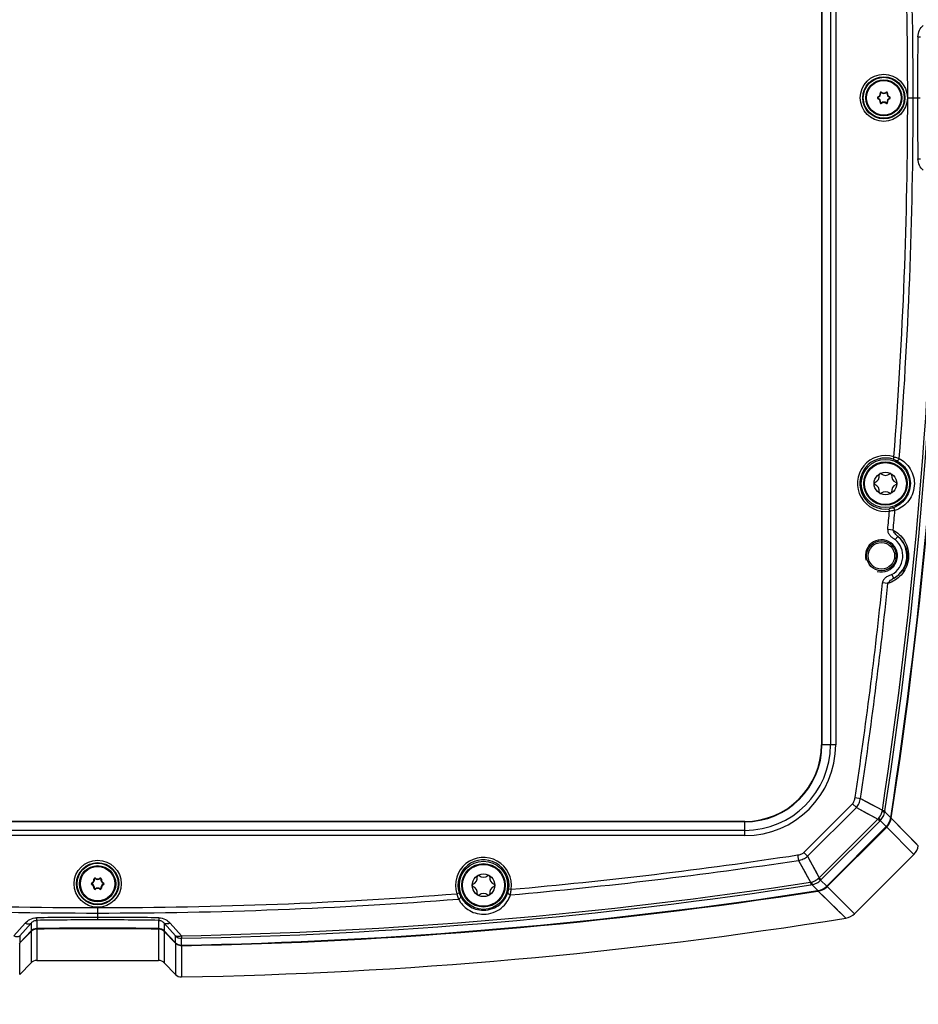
# Model space of a CAD drawing. Header units: millimetres. Extents: x 0 to 420, y 0 to 297.
# Tile 11 of 82: x 120 to 154, y 35 to 72. Entities that reach past the tile are written whole.
import ezdxf

# ---------------------------------------------------------------- set-up
doc = ezdxf.new("R2010")
doc.units = ezdxf.units.MM
doc.header["$LTSCALE"] = 23.1
doc.layers.get('0').update_dxf_attribs({"linetype": 'CONTINUOUS'})
doc.layers.add('06___PRT_ALL_SURFS', color=7, linetype='CONTINUOUS')
doc.layers.add('DIM_PILOTEES', color=7, linetype='CONTINUOUS')
doc.styles.get("Standard").update_dxf_attribs({"font": 'txt', "width": 0.7})
doc.dimstyles.new('DIMSTYLE_3', dxfattribs={"dimtxt": 2.5, "dimasz": 3.5, "dimexe": 2, "dimexo": 0, "dimtad": 1, "dimdec": 1, "dimlfac": 3.333333, "dimdsep": 46, "dimtxsty": 'Standard', "dimblk": '_FILLED', "dimblk1": '_FILLED', "dimblk2": '_FILLED', "dimcen": 0.09, "dimazin": 2, "dimtp": 0.5, "dimtm": 0.5, "dimtfac": 1, "dimtdec": 1, "dimtofl": 0, "dimtmove": 0, "dimatfit": 3, "dimldrblk": '_FILLED', "dimfxl": 0, "dimtolj": 1, "dimarcsym": 0})

# ---------------------------------------------------------------- blocks, each defined once
blk = doc.blocks.new('_FILLED')
at = {"color": 0, "linetype": 'ByBlock'}
blk.add_solid([(0, 0), (-1, 0.143), (-1, -0.143)], dxfattribs=at)
blk = doc.blocks.new('*D6')
at = {"layer": 'DIM_PILOTEES', "color": 2, "linetype": 'Continuous'}
for p, q in [((73.66, 69.034), (73.66, 26.35)), ((172.718, 69.034), (172.718, 26.35)), ((73.66, 28.35), (123.189, 28.35)), ((172.718, 28.35), (123.189, 28.35))]:
    blk.add_line(p, q, dxfattribs=at)
at = {"layer": 'DIM_PILOTEES', "color": 2, "linetype": 'Continuous', "xscale": 3.5, "yscale": 3.5, "zscale": 3.5, "rotation": 180}
blk.add_blockref('_FILLED', (73.66, 28.35), dxfattribs=at)
at = {"layer": 'DIM_PILOTEES', "color": 2, "linetype": 'Continuous', "xscale": 3.5, "yscale": 3.5, "zscale": 3.5}
blk.add_blockref('_FILLED', (172.718, 28.35), dxfattribs=at)
at = {"layer": 'DIM_PILOTEES', "color": 2, "linetype": 'Continuous', "insert": (123.189, 31.475), "char_height": 2.5, "width": 13.39286, "attachment_point": 2, "line_spacing_factor": 0.9}
blk.add_mtext('{\\ftxt;\\W0.0001;\\H0.0001;\\~}{\\ftxt;\\W3.5714285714;\\H2.5; }{\\ftxt;\\W0.0001;\\H0.0001;\\~}', dxfattribs=at)

msp = doc.modelspace()

# ---------------------------------------------------------------- linework, layer by layer
at = {"color": 7, "linetype": 'Continuous'}
for p, q in [((150.2344, 93.1845), (150.2344, 44.8845)), ((150.2507, 93.1845), (150.2507, 44.8845)), ((150.5679, 93.1845), (150.5679, 44.8845)), ((150.7645, 93.1845), (150.7645, 44.8845)), ((152.4373, 69.2043), (152.4206, 69.2018)), ((152.473, 69.2249), (152.4835, 69.2381)), ((152.6453, 69.2249), (152.6348, 69.2381)), ((152.681, 69.2043), (152.6977, 69.2018)), ((152.3511, 69.0551), (152.3449, 69.0708)), ((152.3511, 69.0138), (152.3449, 68.9982)), ((152.4373, 68.8647), (152.4206, 68.8671)), ((152.473, 68.844), (152.4835, 68.8308)), ((152.6453, 68.844), (152.6348, 68.8308)), ((152.681, 68.8647), (152.6977, 68.8671)), ((152.7671, 69.0551), (152.7733, 69.0708)), ((152.7671, 69.0138), (152.7733, 68.9982)), ((153.4508, 69.0345), (153.9097, 69.0345)), ((152.9357, 55.6277), (152.9084, 55.542)), ((152.768, 53.6027), (152.7552, 53.6917)), ((152.9084, 52.895), (152.7056, 52.9138)), ((152.9889, 52.5428), (153.0863, 52.6567)), ((152.9337, 51.1057), (152.8604, 51.2365)), ((152.7127, 50.9068), (152.5102, 50.9279)), ((150.7645, 44.8845), (150.2344, 44.8845)), ((149.5733, 40.8593), (151.3943, 42.6803)), ((151.3943, 42.6803), (151.5368, 42.5377)), ((151.487, 42.9103), (151.6884, 42.8799)), ((151.6884, 42.8799), (152.5051, 42.4353)), ((149.7158, 40.7168), (151.5368, 42.5377)), ((151.5368, 42.5377), (152.3375, 42.1031)), ((152.5051, 42.4353), (152.5994, 42.4209)), ((152.8158, 42.1583), (152.5937, 42.3833)), ((147.3691, 42.0192), (99.0691, 42.0192)), ((147.3691, 42.0029), (99.0691, 42.0029)), ((147.3691, 41.4891), (147.3691, 42.0192)), ((150.1505, 39.9161), (152.3375, 42.1031)), ((150.2191, 39.8475), (152.4061, 42.0345)), ((152.3375, 42.1031), (152.4061, 42.0345)), ((152.6475, 41.8264), (152.4241, 42.0523)), ((152.8342, 42.139), (152.8133, 42.1422)), ((152.8365, 42.1552), (152.8342, 42.139)), ((152.8367, 42.1552), (152.8342, 42.139)), ((152.8342, 42.139), (153.8462, 41.114)), ((147.3691, 41.6857), (99.0691, 41.6857)), ((152.6475, 41.8264), (150.4272, 39.606)), ((152.6658, 41.8074), (150.4462, 39.5878)), ((152.6658, 41.8074), (152.6472, 41.826)), ((152.6658, 41.8074), (153.678, 40.7847)), ((147.3691, 41.4891), (99.0691, 41.4891)), ((149.5733, 40.8593), (149.7159, 40.7168)), ((149.3433, 40.7666), (149.3737, 40.5652)), ((149.3737, 40.5652), (149.8183, 39.7485)), ((149.7159, 40.7168), (150.1505, 39.9161)), ((151.4689, 38.5756), (153.678, 40.7847)), ((123.0111, 39.7151), (123.0049, 39.7308)), ((123.0973, 39.8643), (123.0806, 39.8618)), ((123.133, 39.8849), (123.1435, 39.8981)), ((123.3053, 39.8849), (123.2948, 39.8981)), ((123.341, 39.8643), (123.3577, 39.8618)), ((123.4271, 39.7151), (123.4333, 39.7308)), ((149.8183, 39.7485), (149.8327, 39.6542)), ((150.1505, 39.9161), (150.2191, 39.8475)), ((150.4272, 39.606), (150.2013, 39.8295)), ((123.0111, 39.6738), (123.0049, 39.6582)), ((123.0973, 39.5247), (123.0806, 39.5271)), ((123.133, 39.504), (123.1435, 39.4908)), ((123.3053, 39.504), (123.2948, 39.4908)), ((123.341, 39.5247), (123.3577, 39.5271)), ((123.4271, 39.6738), (123.4333, 39.6582)), ((136.7116, 39.3452), (136.6259, 39.3179)), ((138.5618, 39.4984), (138.6509, 39.4856)), ((150.0953, 39.4378), (149.8703, 39.6599)), ((150.1146, 39.4194), (150.0984, 39.4169)), ((150.1146, 39.4194), (150.0984, 39.4171)), ((150.1146, 39.4194), (150.1113, 39.4403)), ((151.1396, 38.4074), (150.1146, 39.4194)), ((150.4462, 39.5878), (150.4276, 39.6064)), ((151.4689, 38.5756), (150.4462, 39.5878)), ((123.2191, 38.8028), (123.2191, 38.3439)), ((120.9438, 38.3269), (120.9438, 38.0208)), ((125.4945, 38.3269), (125.4945, 38.0208)), ((120.0907, 37.7527), (120.5139, 38.2246)), ((120.3097, 37.748), (120.7324, 38.2199)), ((120.7324, 37.9295), (120.3097, 37.4929)), ((120.7324, 37.9077), (120.3206, 37.4823)), ((120.7324, 37.9077), (120.7215, 37.9183)), ((120.7324, 38.2199), (120.7324, 37.9295)), ((120.7324, 37.9077), (120.7324, 36.7388)), ((120.9438, 37.9992), (120.9435, 38.0208)), ((120.9438, 37.9992), (120.9438, 36.8299)), ((125.4945, 37.9992), (125.4948, 38.0208)), ((125.4945, 37.9992), (125.4945, 36.8299)), ((125.7059, 38.2199), (125.7059, 37.9295)), ((125.7059, 38.2199), (126.1286, 37.748)), ((125.7059, 37.9295), (126.1286, 37.4929)), ((125.7059, 37.9077), (125.7168, 37.9183)), ((125.7059, 37.9077), (125.7059, 36.7388)), ((126.1177, 37.4823), (125.7059, 37.9077)), ((125.9243, 38.2246), (126.3475, 37.7527)), ((120.3097, 37.748), (120.3097, 37.4929)), ((126.1286, 37.4929), (126.1286, 37.748)), ((126.3475, 37.7527), (126.3492, 37.6573)), ((126.3492, 37.4016), (126.3492, 37.6573)), ((120.3206, 37.4823), (120.3097, 37.471)), ((120.3097, 36.3033), (120.3097, 37.471)), ((126.1286, 37.471), (126.1177, 37.4823)), ((126.1286, 37.471), (126.1395, 37.4816)), ((126.1286, 37.471), (126.1286, 36.3033)), ((126.3492, 37.38), (126.3487, 37.4016)), ((126.3492, 37.38), (126.3492, 36.2122))]:
    msp.add_line(p, q, dxfattribs=at)
for points in [[(151.6884, 42.8799), (151.8923, 42.769), (152.0964, 42.6579), (152.3007, 42.5467), (152.5051, 42.4353)], [(151.5368, 42.5377), (151.7367, 42.4293), (151.9368, 42.3207), (152.1371, 42.212), (152.3375, 42.1031)], [(152.8342, 42.139), (153.0663, 41.9034), (153.2702, 41.6974), (153.4442, 41.5208), (153.5891, 41.3745), (153.7046, 41.2581), (153.7864, 41.1746)], [(149.3737, 40.5652), (149.4846, 40.3613), (149.5957, 40.1572), (149.7069, 39.9529), (149.8183, 39.7485)], [(149.7158, 40.7168), (149.8243, 40.5168), (149.9329, 40.3168), (150.0416, 40.1165), (150.1505, 39.9161)], [(151.1396, 38.4074), (151.1289, 38.4184), (151.0869, 38.4594), (151.0143, 38.5314), (150.9079, 38.6361), (150.7655, 38.7765), (150.5865, 38.9535), (150.3694, 39.1671), (150.1146, 39.4194)]]:
    msp.add_lwpolyline(points, dxfattribs=at)
for centre, radius in [((152.5591, 69.0345), 0.8781), ((152.5591, 69.0345), 0.7882), ((152.5591, 69.0345), 0.765), ((152.5591, 69.0345), 0.675), ((152.5591, 69.0345), 0.645), ((152.6191, 54.6345), 0.9), ((152.6191, 54.6345), 0.8115), ((152.6191, 54.6345), 0.7815), ((152.6191, 54.6345), 0.423), ((152.4691, 51.9345), 0.555), ((152.4691, 51.9345), 0.495), ((123.2191, 39.6945), 0.8781), ((123.2191, 39.6945), 0.7882), ((123.2191, 39.6945), 0.765), ((137.6191, 39.6345), 0.9), ((137.6191, 39.6345), 0.8115), ((123.2191, 39.6945), 0.675), ((123.2191, 39.6945), 0.645), ((137.6191, 39.6345), 0.7815), ((137.6191, 39.6345), 0.423)]:
    msp.add_circle(centre, radius, dxfattribs=at)
for centre, radius, start, end in [((-21.3571, 69.0319), 174.8079, 0.000836, 4.399427), ((-21.3628, 69.0319), 175.0172, 0.000839, 4.414594), ((306.7153, 69.0343), 152.901, 179.144863, 179.999955), ((152.2999, 69.1841), 0.122, 291.65831, 8.34169), ((152.2999, 69.1841), 0.1388, 291.65831, 8.34169), ((152.4592, 69.2075), 0.0391, 51.65831, 188.34169), ((152.4592, 69.2075), 0.0222, 51.65831, 188.34169), ((152.5591, 69.3338), 0.1388, 231.65831, 308.34169), ((152.5591, 69.3338), 0.122, 231.65831, 308.34169), ((152.659, 69.2075), 0.0391, 351.65831, 128.34169), ((152.659, 69.2075), 0.0222, 351.65831, 128.34169), ((152.8184, 69.1841), 0.1388, 171.65831, 248.34169), ((152.8184, 69.1841), 0.122, 171.65831, 248.34169), ((152.3593, 69.0345), 0.0391, 111.65831, 248.34169), ((152.3593, 69.0345), 0.0222, 111.65831, 248.34169), ((152.2999, 68.8848), 0.122, 351.65831, 68.34169), ((152.2999, 68.8848), 0.1388, 351.65831, 68.34169), ((152.4592, 68.8614), 0.0391, 171.65831, 308.34169), ((152.4592, 68.8614), 0.0222, 171.65831, 308.34169), ((152.5591, 68.7351), 0.1388, 51.65831, 128.34169), ((152.5591, 68.7351), 0.122, 51.65831, 128.34169), ((152.659, 68.8614), 0.0391, 231.65831, 8.34169), ((152.659, 68.8614), 0.0222, 231.65831, 8.34169), ((152.8184, 68.8848), 0.1388, 111.65831, 188.34169), ((152.8184, 68.8848), 0.122, 111.65831, 188.34169), ((152.7589, 69.0345), 0.0222, 291.65831, 68.34169), ((152.7589, 69.0345), 0.0391, 291.65831, 68.34169), ((-21.3563, 69.037), 174.807, 355.600566, 359.999178), ((-21.3621, 69.037), 175.0165, 355.5854, 359.999171), ((306.7153, 69.0346), 152.901, 180.000046, 180.855137), ((-21.3056, 69.0348), 175.8343, 351.299123, 358.980441), ((-21.3013, 69.0348), 175.9254, 351.298914, 358.980418), ((-21.1355, 69.0348), 176.0153, 351.216918, 358.980961), ((-21.0896, 69.0348), 175.991, 351.214689, 358.98082), ((152.6191, 54.6345), 1.0424, 72.32036, 278.21296), ((152.6191, 54.6345), 0.9525, 72.32036, 278.21296), ((152.1304, 54.9166), 0.2599, 290.95218, 9.04782), ((152.4288, 54.9642), 0.0423, 126.94616, 189.04782), ((152.4288, 54.9642), 0.0423, 50.95218, 111.20423), ((152.6191, 55.1988), 0.2599, 230.95218, 309.04782), ((152.8095, 54.9642), 0.0423, 68.6766, 129.04782), ((152.8095, 54.9642), 0.0423, 350.95218, 53.31698), ((153.1079, 54.9166), 0.2599, 170.95218, 249.04782), ((152.2384, 54.6345), 0.0423, 110.95218, 249.04782), ((152.1304, 54.3523), 0.2599, 350.95218, 69.04782), ((153.1079, 54.3523), 0.2599, 110.95218, 189.04782), ((152.9998, 54.6345), 0.0423, 290.95218, 69.04782), ((152.4288, 54.3048), 0.0423, 170.95218, 233.31698), ((152.4288, 54.3048), 0.0423, 248.6766, 309.04782), ((152.6191, 54.0701), 0.2599, 50.95218, 129.04782), ((152.8095, 54.3048), 0.0423, 230.95218, 291.20423), ((152.8095, 54.3048), 0.0423, 306.94616, 9.04782), ((-21.2942, 69.0346), 174.745, 354.706748, 354.933575), ((-21.3007, 69.0347), 174.9551, 354.706908, 354.949035), ((152.4691, 51.9345), 0.9501, 299.27313, 49.48544), ((152.4691, 51.9345), 0.8001, 299.27226, 49.48585), ((-21.3298, 69.0388), 174.7809, 351.402467, 354.052292), ((-21.3345, 69.0387), 174.9892, 351.402727, 354.052477), ((147.3691, 44.8845), 3.3954, 270, 360), ((147.3691, 44.8845), 3.1988, 270, 360), ((147.3691, 44.8845), 2.8816, 270, 360), ((147.3691, 44.8845), 2.8653, 270, 360), ((145.3716, 43.7922), 7.2614, 348.85608, 349.23042), ((163.9429, 40.6845), 11.4756, 171.2969, 171.48699), ((147.9299, 45.7971), 5.7508, 320.03371, 320.53895), ((153.9114, 40.5282), 2.1295, 134.30054, 134.98146), ((152.2243, 42.2495), 0.5985, 315.01004, 351.23244), ((152.242, 42.2311), 0.5992, 319.5231, 351.16076), ((152.2423, 42.2309), 0.5989, 315.00253, 319.52106), ((153.2537, 41.209), 0.6, 315, 350.8958), ((137.6191, 39.6345), 1.0424, 351.78701, 197.67959), ((137.6191, 39.6345), 0.9525, 351.78701, 197.67959), ((123.213, 213.6057), 175.0068, 275.051419, 278.597028), ((123.213, 213.5999), 174.7974, 275.066883, 278.597301), ((123.0193, 39.6945), 0.0391, 111.65831, 248.34169), ((123.0193, 39.6945), 0.0222, 111.65831, 248.34169), ((122.9599, 39.8441), 0.122, 291.65831, 8.34169), ((122.9599, 39.8441), 0.1388, 291.65831, 8.34169), ((123.1192, 39.8675), 0.0391, 51.65831, 188.34169), ((123.1192, 39.8675), 0.0222, 51.65831, 188.34169), ((123.2191, 39.9938), 0.1388, 231.65831, 308.34169), ((123.2191, 39.9938), 0.122, 231.65831, 308.34169), ((123.319, 39.8675), 0.0391, 351.65831, 128.34169), ((123.319, 39.8675), 0.0222, 351.65831, 128.34169), ((123.4784, 39.8441), 0.1388, 171.65831, 248.34169), ((123.4784, 39.8441), 0.122, 171.65831, 248.34169), ((123.4189, 39.6945), 0.0222, 291.65831, 68.34169), ((123.4189, 39.6945), 0.0391, 291.65831, 68.34169), ((123.2188, 213.5592), 175.8343, 271.019558, 278.700877), ((137.1304, 39.9166), 0.2599, 290.95218, 9.04782), ((137.4288, 39.9642), 0.0423, 126.94616, 189.04782), ((137.4288, 39.9642), 0.0423, 50.95218, 111.20423), ((137.6191, 40.1988), 0.2599, 230.95218, 309.04782), ((137.8095, 39.9642), 0.0423, 68.6766, 129.04782), ((137.8095, 39.9642), 0.0423, 350.95218, 53.31698), ((138.1079, 39.9166), 0.2599, 170.95218, 249.04782), ((148.4615, 46.8812), 7.2606, 280.76956, 281.14394), ((146.4565, 44.3237), 5.7508, 309.46105, 309.96629), ((151.7254, 38.3422), 2.1295, 135.01854, 135.69946), ((122.9599, 39.5448), 0.122, 351.65831, 68.34169), ((122.9599, 39.5448), 0.1388, 351.65831, 68.34169), ((123.1192, 39.5214), 0.0391, 171.65831, 308.34169), ((123.1192, 39.5214), 0.0222, 171.65831, 308.34169), ((123.2191, 39.3951), 0.1388, 51.65831, 128.34169), ((123.2191, 39.3951), 0.122, 51.65831, 128.34169), ((123.319, 39.5214), 0.0391, 231.65831, 8.34169), ((123.319, 39.5214), 0.0222, 231.65831, 8.34169), ((123.4784, 39.5448), 0.1388, 111.65831, 188.34169), ((123.4784, 39.5448), 0.122, 111.65831, 188.34169), ((123.2188, 213.5549), 175.9254, 271.019582, 278.701086), ((123.2188, 213.3891), 176.0153, 271.019039, 278.783082), ((123.2188, 213.3432), 175.991, 271.01918, 278.785311), ((137.2384, 39.6345), 0.0423, 110.95218, 249.04782), ((137.1304, 39.3523), 0.2599, 350.95218, 69.04782), ((138.1079, 39.3523), 0.2599, 110.95218, 189.04782), ((137.9998, 39.6345), 0.0423, 290.95218, 69.04782), ((151.5691, 28.3106), 11.4757, 98.51302, 98.7031), ((150.0041, 40.0293), 0.5985, 278.76756, 314.98997), ((150.0225, 40.0115), 0.5992, 278.83904, 310.4768), ((150.0227, 40.0113), 0.599, 310.47905, 314.99763), ((123.2217, 213.6157), 175.0165, 265.5854, 269.999172), ((123.2216, 213.6099), 174.807, 265.600566, 269.999179), ((123.2166, 213.6107), 174.8079, 270.000837, 274.399427), ((123.2166, 213.6164), 175.0172, 270.00084, 274.414594), ((137.4288, 39.3048), 0.0423, 170.95218, 233.31698), ((137.4288, 39.3048), 0.0423, 248.6766, 309.04782), ((137.6191, 39.0701), 0.2599, 50.95218, 129.04782), ((137.8095, 39.3048), 0.0423, 230.95218, 291.20423), ((137.8095, 39.3048), 0.0423, 306.94616, 9.04782), ((123.2192, -114.4617), 152.901, 90.000044, 90.855137), ((123.2192, -113.7427), 152.0866, 90.000045, 90.857266), ((123.219, -114.4617), 152.901, 89.144863, 89.999954), ((123.219, -113.7427), 152.0866, 89.142734, 89.999954), ((151.0446, 38.9998), 0.6, 279.1042, 315), ((120.9477, 37.7212), 0.2996, 90.75061, 135.9486), ((120.9496, 37.698), 0.302, 133.17529, 136.01194), ((120.9478, 37.6999), 0.2993, 124.76216, 133.17505), ((120.9478, 37.6993), 0.2999, 96.418, 102.0641), ((120.9477, 37.7009), 0.2984, 90.74889, 96.42387), ((123.2191, -138.6377), 176.6731, 89.262081, 90.737919), ((123.2191, -138.633), 176.6469, 89.261972, 90.738028), ((125.4905, 37.7212), 0.2996, 44.0514, 89.24939), ((125.4906, 37.7009), 0.2984, 77.98989, 89.26116), ((125.4888, 37.698), 0.3018, 49.64777, 55.27458), ((125.4897, 37.6989), 0.3005, 43.99914, 49.65609), ((126.3438, 37.9577), 0.3005, 224.25413, 271.02876), ((120.0943, 37.68), 0.3001, 309.99072, 315.85069), ((126.3439, 37.7012), 0.2996, 224.05047, 271.00614), ((126.3439, 37.68), 0.3001, 224.14985, 230.00724), ((126.3439, 37.6801), 0.3002, 265.15221, 271.00975), ((120.9476, 36.5299), 0.3, 90.73608, 135.85753), ((125.4906, 36.5299), 0.3, 44.14247, 89.26392), ((126.3439, 36.5122), 0.3, 224.14247, 271.01641)]:
    msp.add_arc(centre, radius, start, end, dxfattribs=at)
at = {"color": 2, "linetype": 'Continuous'}
msp.add_arc((152.4691, 51.9345), 0.6, 255, 195, dxfattribs=at)
at = {"color": 7, "linetype": 'Continuous'}
for points, knots in [([(153.8313, 71.3163), (153.8326, 71.4002), (153.8725, 71.5608), (153.9729, 71.6894), (154.029, 71.7397)], [0, 0, 0, 0, 0.5270291, 1, 1, 1, 1]), ([(153.8313, 71.3163), (153.8437, 71.3158), (153.8658, 71.3148), (153.8945, 71.3134), (153.9138, 71.3116), (153.9237, 71.3108), (153.9267, 71.3098)], [0, 0, 0, 0, 0.3898368, 0.6929598, 0.8984932, 1, 1, 1, 1]), ([(153.8313, 66.7526), (153.8437, 66.7531), (153.8658, 66.7541), (153.8945, 66.7555), (153.9138, 66.7573), (153.9237, 66.7581), (153.9267, 66.7591)], [0, 0, 0, 0, 0.3898368, 0.6929599, 0.8984934, 1, 1, 1, 1]), ([(154.029, 66.3293), (153.973, 66.3795), (153.8725, 66.5081), (153.8326, 66.6688), (153.8313, 66.7526)], [0, 0, 0, 0, 0.4729162, 1, 1, 1, 1]), ([(152.9084, 55.542), (152.9203, 55.5382), (152.9636, 55.5233), (153.0056, 55.5047), (153.0349, 55.4893)], [0, 0, 0, 0, 0.2745023, 1, 1, 1, 1]), ([(152.9357, 55.6277), (152.9541, 55.6232), (153.0215, 55.6055), (153.0878, 55.5837), (153.1352, 55.5654)], [0, 0, 0, 0, 0.2719486, 1, 1, 1, 1]), ([(153.1352, 55.5654), (153.2157, 55.5232), (153.3722, 55.4134), (153.5623, 55.1826), (153.6876, 54.8841), (153.7152, 54.5438), (153.632, 54.2127), (153.4594, 53.9388), (153.2339, 53.7423), (153.0614, 53.6597), (152.975, 53.6313)], [0, 0, 0, 0, 0.1110063, 0.2302518, 0.3604388, 0.4999565, 0.6394955, 0.7697208, 0.8889876, 1, 1, 1, 1]), ([(153.1352, 55.5654), (153.1312, 55.5527), (153.1195, 55.5288), (153.0943, 55.5011), (153.0648, 55.4849), (153.0432, 55.4856), (153.0349, 55.4893)], [0, 0, 0, 0, 0.2895678, 0.5660008, 0.8033515, 1, 1, 1, 1]), ([(153.0349, 55.4893), (153.1071, 55.4512), (153.2479, 55.3523), (153.421, 55.1439), (153.5372, 54.871), (153.5636, 54.5563), (153.4859, 54.2503), (153.3263, 54.0001), (153.1213, 53.823), (152.9661, 53.7486), (152.8887, 53.7229)], [0, 0, 0, 0, 0.1091873, 0.2273299, 0.3579695, 0.4999554, 0.6419653, 0.7726448, 0.8908075, 1, 1, 1, 1]), ([(152.8887, 53.7229), (152.8792, 53.7198), (152.8355, 53.7064), (152.7906, 53.6969), (152.7552, 53.6917)], [0, 0, 0, 0, 0.2176707, 1, 1, 1, 1]), ([(152.975, 53.6313), (152.9732, 53.6445), (152.9656, 53.67), (152.9453, 53.7015), (152.9188, 53.7223), (152.8974, 53.7252), (152.8887, 53.7229)], [0, 0, 0, 0, 0.2895649, 0.5659963, 0.8033478, 1, 1, 1, 1]), ([(152.975, 53.6313), (152.96, 53.6282), (152.8916, 53.6152), (152.8222, 53.6068), (152.768, 53.6027)], [0, 0, 0, 0, 0.2199367, 1, 1, 1, 1]), ([(152.7056, 52.9138), (152.7018, 52.8732), (152.7168, 52.7889), (152.7885, 52.6864), (152.8695, 52.6223), (152.9389, 52.5788), (152.9733, 52.5561), (152.9889, 52.5428)], [0, 0, 0, 0, 0.2488784, 0.4988079, 0.749255, 0.8746285, 1, 1, 1, 1]), ([(152.9084, 52.895), (152.9915, 52.851), (153.1526, 52.7366), (153.3474, 52.4964), (153.4739, 52.1862), (153.4978, 51.8334), (153.4057, 51.492), (153.2212, 51.2122), (152.9832, 51.0145), (152.8028, 50.9337), (152.7127, 50.9068)], [0, 0, 0, 0, 0.1109263, 0.2300679, 0.3602391, 0.4999127, 0.6396231, 0.7698555, 0.8890404, 1, 1, 1, 1]), ([(153.0863, 52.6567), (153.067, 52.6728), (153.0288, 52.706), (152.9782, 52.7627), (152.9359, 52.8251), (152.9144, 52.871), (152.9084, 52.895)], [0, 0, 0, 0, 0.2498995, 0.5030425, 0.7538591, 1, 1, 1, 1]), ([(153.0863, 52.6567), (153.1954, 52.5693), (153.3921, 52.321), (153.4759, 51.8355), (153.2992, 51.3756), (153.0578, 51.1703), (152.9337, 51.1057)], [0, 0, 0, 0, 0.2294438, 0.4999125, 0.7704752, 1, 1, 1, 1]), ([(152.8604, 51.2365), (152.8425, 51.2265), (152.8043, 51.2109), (152.7277, 51.1818), (152.6358, 51.1347), (152.5455, 51.0481), (152.5144, 50.9684), (152.5102, 50.9279)], [0, 0, 0, 0, 0.1253691, 0.2507426, 0.5011752, 0.7511098, 1, 1, 1, 1]), ([(152.7127, 50.9068), (152.7233, 50.9291), (152.7533, 50.9699), (152.807, 51.0228), (152.8677, 51.0686), (152.9116, 51.0937), (152.9337, 51.1057)], [0, 0, 0, 0, 0.24614, 0.4969577, 0.7501015, 1, 1, 1, 1]), ([(151.3943, 42.6803), (151.4237, 42.7097), (151.4627, 42.7875), (151.4807, 42.8689), (151.487, 42.9103)], [0, 0, 0, 0, 0.4987061, 1, 1, 1, 1]), ([(151.5368, 42.5377), (151.5772, 42.5859), (151.6426, 42.6959), (151.6767, 42.818), (151.6884, 42.8799)], [0, 0, 0, 0, 0.4996975, 1, 1, 1, 1]), ([(152.3699, 42.1421), (152.4143, 42.1957), (152.4659, 42.2761), (152.4916, 42.3658), (152.4961, 42.3888)], [0, 0, 0, 0, 0.7488402, 1, 1, 1, 1]), ([(152.4241, 42.0523), (152.4687, 42.0964), (152.5448, 42.1993), (152.5842, 42.3212), (152.5937, 42.3833)], [0, 0, 0, 0, 0.4997114, 1, 1, 1, 1]), ([(152.4961, 42.3888), (152.5088, 42.3874), (152.5312, 42.3852), (152.5605, 42.3827), (152.5802, 42.3823), (152.5906, 42.382), (152.5937, 42.3833)], [0, 0, 0, 0, 0.389291, 0.6921588, 0.897657, 1, 1, 1, 1]), ([(152.3699, 42.1421), (152.3781, 42.1318), (152.3923, 42.113), (152.4099, 42.0872), (152.4204, 42.0681), (152.4246, 42.0565), (152.4241, 42.0523)], [0, 0, 0, 0, 0.3736419, 0.6697143, 0.8789733, 1, 1, 1, 1]), ([(149.3433, 40.7666), (149.3847, 40.7729), (149.4661, 40.7909), (149.5439, 40.8298), (149.5733, 40.8593)], [0, 0, 0, 0, 0.5012632, 1, 1, 1, 1]), ([(149.3737, 40.5652), (149.4355, 40.5769), (149.5577, 40.611), (149.6677, 40.6764), (149.7158, 40.7168)], [0, 0, 0, 0, 0.5002889, 1, 1, 1, 1]), ([(149.8648, 39.7575), (149.8878, 39.762), (149.9775, 39.7877), (150.0579, 39.8394), (150.1115, 39.8837)], [0, 0, 0, 0, 0.2512352, 1, 1, 1, 1]), ([(149.8648, 39.7575), (149.8662, 39.7448), (149.8684, 39.7224), (149.8709, 39.693), (149.8713, 39.6734), (149.8716, 39.663), (149.8703, 39.6599)], [0, 0, 0, 0, 0.3892908, 0.6921586, 0.8976569, 1, 1, 1, 1]), ([(149.8703, 39.6599), (149.9324, 39.6694), (150.0543, 39.7088), (150.1572, 39.7849), (150.2013, 39.8295)], [0, 0, 0, 0, 0.5004495, 1, 1, 1, 1]), ([(150.1115, 39.8837), (150.1218, 39.8755), (150.1406, 39.8612), (150.1664, 39.8437), (150.1855, 39.8332), (150.1971, 39.829), (150.2013, 39.8295)], [0, 0, 0, 0, 0.3736382, 0.6697081, 0.8789673, 1, 1, 1, 1]), ([(136.7116, 39.3452), (136.7154, 39.3332), (136.7303, 39.29), (136.7489, 39.248), (136.7643, 39.2187)], [0, 0, 0, 0, 0.2744947, 1, 1, 1, 1]), ([(137.6191, 38.7045), (137.7324, 38.7048), (137.9525, 38.7448), (138.2279, 38.9035), (138.4229, 39.118), (138.5034, 39.2828), (138.5307, 39.3649)], [0, 0, 0, 0, 0.2838084, 0.5467815, 0.7830878, 1, 1, 1, 1]), ([(138.5307, 39.3649), (138.5284, 39.3561), (138.5312, 39.3348), (138.5521, 39.3083), (138.5836, 39.288), (138.6091, 39.2804), (138.6223, 39.2786)], [0, 0, 0, 0, 0.1966514, 0.4340028, 0.7104346, 1, 1, 1, 1]), ([(138.5307, 39.3649), (138.5338, 39.3744), (138.5472, 39.4181), (138.5567, 39.463), (138.5618, 39.4984)], [0, 0, 0, 0, 0.2176695, 1, 1, 1, 1]), ([(138.6223, 39.2786), (138.6254, 39.2936), (138.6384, 39.362), (138.6468, 39.4314), (138.6509, 39.4856)], [0, 0, 0, 0, 0.2199357, 1, 1, 1, 1]), ([(136.6259, 39.3179), (136.6304, 39.2995), (136.6481, 39.2321), (136.6699, 39.1657), (136.6882, 39.1184)], [0, 0, 0, 0, 0.2719429, 1, 1, 1, 1]), ([(136.7643, 39.2187), (136.768, 39.2104), (136.7687, 39.1888), (136.7525, 39.1593), (136.7248, 39.134), (136.7009, 39.1224), (136.6882, 39.1184)], [0, 0, 0, 0, 0.1966485, 0.4339992, 0.7104322, 1, 1, 1, 1]), ([(136.6882, 39.1184), (136.7278, 39.0428), (136.8292, 38.8959), (137.0396, 38.7134), (137.3109, 38.5845), (137.5177, 38.5534), (137.6241, 38.5537)], [0, 0, 0, 0, 0.223473, 0.4622285, 0.721408, 1, 1, 1, 1]), ([(136.7643, 39.2187), (136.8001, 39.1509), (136.8915, 39.0185), (137.0817, 38.8525), (137.3297, 38.7333), (137.5204, 38.7042), (137.6191, 38.7045)], [0, 0, 0, 0, 0.2200759, 0.4567654, 0.7166794, 1, 1, 1, 1]), ([(137.6241, 38.5537), (137.7461, 38.554), (137.9846, 38.5966), (138.2862, 38.7678), (138.5026, 39.0036), (138.5922, 39.1868), (138.6223, 39.2786)], [0, 0, 0, 0, 0.2788043, 0.5406391, 0.7792486, 1, 1, 1, 1]), ([(120.5139, 38.2246), (120.5642, 38.2806), (120.6928, 38.3811), (120.8534, 38.421), (120.9373, 38.4223)], [0, 0, 0, 0, 0.4729162, 1, 1, 1, 1]), ([(120.7324, 38.2199), (120.7544, 38.2465), (120.8158, 38.3013), (120.8975, 38.3261), (120.9438, 38.3269)], [0, 0, 0, 0, 0.4270743, 1, 1, 1, 1]), ([(120.9373, 38.4223), (120.9378, 38.4099), (120.9388, 38.3878), (120.9402, 38.3591), (120.942, 38.3398), (120.9428, 38.3299), (120.9438, 38.3269)], [0, 0, 0, 0, 0.3898368, 0.6929599, 0.8984934, 1, 1, 1, 1]), ([(125.501, 38.4223), (125.5005, 38.4099), (125.4995, 38.3878), (125.4981, 38.3591), (125.4963, 38.3398), (125.4955, 38.3299), (125.4945, 38.3269)], [0, 0, 0, 0, 0.3898368, 0.6929598, 0.8984932, 1, 1, 1, 1]), ([(125.4945, 38.3269), (125.5407, 38.3261), (125.6225, 38.3013), (125.6839, 38.2465), (125.7059, 38.2199)], [0, 0, 0, 0, 0.5728587, 1, 1, 1, 1]), ([(125.501, 38.4223), (125.5848, 38.421), (125.7454, 38.3811), (125.8741, 38.2806), (125.9243, 38.2246)], [0, 0, 0, 0, 0.5270291, 1, 1, 1, 1]), ([(120.5139, 38.2246), (120.5347, 38.2145), (120.5758, 38.1986), (120.6503, 38.1853), (120.708, 38.1984), (120.7324, 38.2199)], [0, 0, 0, 0, 0.3039194, 0.5728126, 1, 1, 1, 1]), ([(125.9243, 38.2246), (125.9035, 38.2145), (125.8625, 38.1986), (125.7879, 38.1853), (125.7302, 38.1984), (125.7059, 38.2199)], [0, 0, 0, 0, 0.3039193, 0.5728131, 1, 1, 1, 1]), ([(120.0907, 37.7527), (120.1116, 37.7426), (120.1527, 37.7266), (120.2274, 37.7132), (120.2853, 37.7265), (120.3097, 37.748)], [0, 0, 0, 0, 0.3039157, 0.5727837, 1, 1, 1, 1]), ([(126.3475, 37.7527), (126.3267, 37.7426), (126.2855, 37.7266), (126.2108, 37.7132), (126.153, 37.7265), (126.1286, 37.748)], [0, 0, 0, 0, 0.3039157, 0.5727837, 1, 1, 1, 1])]:
    msp.add_open_spline(points, degree=3, knots=knots, dxfattribs=at)
for points in [[(120.8852, 37.9926), (120.8468, 37.9844), (120.8094, 37.9682), (120.7772, 37.9458)], [(125.6608, 37.9461), (125.6285, 37.9684), (125.5911, 37.9845), (125.5527, 37.9927)], [(126.3185, 37.381), (126.2584, 37.3861), (126.1973, 37.4113), (126.1511, 37.4501)]]:
    msp.add_open_spline(points, degree=3, dxfattribs=at)
at = {"layer": '06___PRT_ALL_SURFS', "color": 7, "linetype": 'Continuous'}
for p, q in [((120.9438, 36.8299), (125.4945, 36.8299)), ((120.7324, 36.7388), (120.3097, 36.3033)), ((126.1286, 36.3033), (125.7059, 36.7388))]:
    msp.add_line(p, q, dxfattribs=at)
msp.add_arc((123.2191, 212.6386), 176.4542, 271.016409, 279.104096, dxfattribs=at)

# ---------------------------------------------------------------- dimensions: what is measured, and where the dimension line sits
at = {"layer": 'DIM_PILOTEES', "color": 2, "linetype": 'Continuous'}
dim = msp.add_linear_dim(base=(73.6601, 28.3502), p1=(172.7182, 69.0345), p2=(73.6601, 69.0345), angle=180, text='{\\ftxt;\\W0.0001;\\H0.0001;\\~}{\\ftxt;\\W3.5714285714;\\H2.5; }{\\ftxt;\\W0.0001;\\H0.0001;\\~}', dimstyle='DIMSTYLE_3', dxfattribs=at)
dim.commit()
dim.dimension.update_dxf_attribs({"geometry": '*D6', "text_midpoint": (122.832, 28.3502), "dimtype": 160})

doc.saveas('drawing.dxf')
